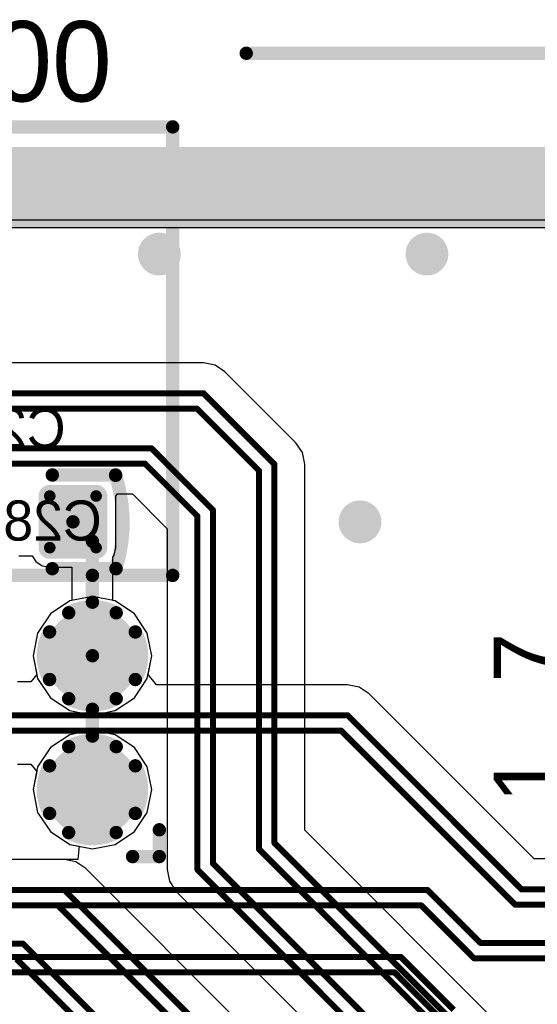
# Model space of a CAD drawing. Header units: millimetres. Extents: x 1.4 to 10.4, y 0 to 10.9.
# Tile 165 of 177: x 7.146 to 7.533, y 5.515 to 6.25. Entities that reach past the tile are written whole.
import ezdxf

# ---------------------------------------------------------------- set-up
doc = ezdxf.new("R2010")
doc.units = ezdxf.units.MM
doc.header["$MEASUREMENT"] = 0
for name, color, linetype in [('BottomLayer', 5, 'Continuous'), ('BottomOverlay', 54, 'Continuous'), ('BottomPaste', 16, 'Continuous'), ('BottomSolder', 6, 'Continuous'), ('DrillDrawing', 1, 'Continuous'), ('DrillGuide', 244, 'Continuous'), ('InternalPlane1', 76, 'Continuous'), ('InternalPlane2', 16, 'Continuous'), ('KeepOutLayer', 6, 'Continuous'), ('Mechanical1', 6, 'Continuous'), ('Mechanical2', 216, 'Continuous'), ('Mechanical32', 56, 'Continuous'), ('MultiLayer', 9, 'Continuous'), ('TopLayer', 1, 'Continuous'), ('TopOverlay', 2, 'Continuous'), ('TopSolder', 216, 'Continuous')]:
    doc.layers.add(name, color=color, linetype=linetype)

msp = doc.modelspace()

# ---------------------------------------------------------------- linework, layer by layer
at = {"layer": 'BottomLayer'}
for p, q in [((3.47582, 6.10059), (9.97559, 6.10059)), ((7.283, 5.99369), (6.796, 5.99369)), ((7.29168, 5.99196), (7.283, 5.99369)), ((7.283, 5.99369), (7.283, 5.99369)), ((7.29904, 5.98704), (7.29168, 5.99196)), ((7.35204, 5.93404), (7.29904, 5.98704)), ((7.35696, 5.92668), (7.35204, 5.93404)), ((7.35204, 5.93404), (7.35204, 5.93404)), ((7.35869, 5.918), (7.35696, 5.92668)), ((7.35869, 5.64466), (7.35869, 5.918)), ((7.35869, 5.918), (7.35869, 5.918)), ((7.21737, 5.89429), (7.21862, 5.89581)), ((7.21737, 5.85571), (7.21737, 5.89429)), ((7.21862, 5.89581), (7.22984, 5.89581)), ((7.22984, 5.89581), (7.25581, 5.86984)), ((7.25581, 5.86984), (7.25581, 5.61524)), ((7.21626, 5.85012), (7.21737, 5.85571)), ((7.145, 5.84953), (7.155, 5.84953)), ((7.155, 5.84953), (7.15778, 5.84538)), ((7.21529, 5.84868), (7.21626, 5.85012)), ((7.21529, 5.81631), (7.21529, 5.84868)), ((7.15778, 5.84538), (7.16252, 5.84221)), ((7.16252, 5.84221), (7.16811, 5.8411)), ((7.16811, 5.8411), (7.18471, 5.8411)), ((7.18471, 5.8411), (7.18471, 5.81631)), ((7.18303, 5.81597), (7.16864, 5.80636)), ((7.18471, 5.81631), (7.18303, 5.81597)), ((7.21697, 5.81597), (7.21529, 5.81631)), ((7.23136, 5.80636), (7.21697, 5.81597)), ((7.16864, 5.80636), (7.15903, 5.79197)), ((7.24097, 5.79197), (7.23136, 5.80636)), ((7.15903, 5.79197), (7.15565, 5.775)), ((7.24435, 5.775), (7.24097, 5.79197)), ((7.15565, 5.775), (7.15903, 5.75803)), ((7.24097, 5.75803), (7.24435, 5.775)), ((7.15903, 5.75803), (7.16864, 5.74364)), ((7.23136, 5.74364), (7.24097, 5.75803)), ((7.16864, 5.74364), (7.18303, 5.73403)), ((7.21697, 5.73403), (7.23136, 5.74364)), ((7.18303, 5.73403), (7.2, 5.73065)), ((7.2, 5.73065), (7.21697, 5.73403)), ((7.18303, 5.71597), (7.16864, 5.70636)), ((7.2, 5.71935), (7.18303, 5.71597)), ((7.21697, 5.71597), (7.2, 5.71935)), ((7.23136, 5.70636), (7.21697, 5.71597)), ((7.16864, 5.70636), (7.15903, 5.69197)), ((7.24097, 5.69197), (7.23136, 5.70636)), ((7.15903, 5.69197), (7.15565, 5.675)), ((7.24435, 5.675), (7.24097, 5.69197)), ((7.15565, 5.675), (7.15903, 5.65803)), ((7.24097, 5.65803), (7.24435, 5.675)), ((7.15903, 5.65803), (7.16864, 5.64364)), ((7.23136, 5.64364), (7.24097, 5.65803)), ((7.16864, 5.64364), (7.18303, 5.63403)), ((7.21697, 5.63403), (7.23136, 5.64364)), ((7.50966, 5.49369), (7.35869, 5.64466)), ((7.18303, 5.63403), (7.2, 5.63065)), ((7.2, 5.63065), (7.21697, 5.63403)), ((7.179, 5.62269), (7.01096, 5.62269)), ((7.18768, 5.62096), (7.179, 5.62269)), ((7.179, 5.62269), (7.179, 5.62269)), ((7.19504, 5.61604), (7.18768, 5.62096)), ((7.4074, 5.40369), (7.19504, 5.61604)), ((7.25581, 5.61524), (7.25581, 5.61524)), ((7.25581, 5.61524), (7.25754, 5.60656)), ((7.25754, 5.60656), (7.26246, 5.5992)), ((7.26246, 5.5992), (7.44873, 5.41292))]:
    msp.add_line(p, q, dxfattribs=at)
for points, const_width in [([(7.244, 6.075, 1), (7.256, 6.075, 1)], 0.012), ([(7.444, 6.075, 1), (7.456, 6.075, 1)], 0.012), ([(7.28188, 5.971, 1), (7.28413, 5.971, 1)], 0.00225), ([(7.28188, 5.971, 1), (7.28413, 5.971, 1)], 0.00225), ([(7.27711, 5.9595, 1), (7.27936, 5.9595, 1)], 0.00225), ([(7.27711, 5.9595, 1), (7.27936, 5.9595, 1)], 0.00225), ([(7.24287, 5.93, 1), (7.24512, 5.93, 1)], 0.00225), ([(7.24287, 5.93, 1), (7.24512, 5.93, 1)], 0.00225), ([(7.23811, 5.9185, 1), (7.24036, 5.9185, 1)], 0.00225), ([(7.23811, 5.9185, 1), (7.24036, 5.9185, 1)], 0.00225), ([(7.33488, 5.918, 1), (7.33713, 5.918, 1)], 0.00225), ([(7.33488, 5.918, 1), (7.33713, 5.918, 1)], 0.00225), ([(7.32338, 5.91324, 1), (7.32562, 5.91324, 1)], 0.00225), ([(7.32338, 5.91324, 1), (7.32562, 5.91324, 1)], 0.00225), ([(7.16594, 5.89429, 1), (7.17028, 5.89429, 1)], 0.00433), ([(7.20059, 5.89429, 1), (7.20492, 5.89429, 1)], 0.00433), ([(7.28887, 5.884, 1), (7.29113, 5.884, 1)], 0.00225), ([(7.28887, 5.884, 1), (7.29113, 5.884, 1)], 0.00225), ([(7.394, 5.875, 1), (7.406, 5.875, 1)], 0.012), ([(7.18293, 5.875, 1), (7.18793, 5.875, 1)], 0.005), ([(7.27738, 5.87924, 1), (7.27963, 5.87924, 1)], 0.00225), ([(7.27738, 5.87924, 1), (7.27963, 5.87924, 1)], 0.00225), ([(7.1975, 5.86043, 1), (7.2025, 5.86043, 1)], 0.005), ([(7.1975, 5.86043, 1), (7.2025, 5.86043, 1)], 0.005), ([(7.16594, 5.85571, 1), (7.17028, 5.85571, 1)], 0.00433), ([(7.20059, 5.85571, 1), (7.20492, 5.85571, 1)], 0.00433), ([(7.18425, 5.775, 1), (7.21575, 5.775, 1)], 0.0315), ([(7.1975, 5.775, 1), (7.2025, 5.775, 1)], 0.005), ([(7.18425, 5.675, 1), (7.21575, 5.675, 1)], 0.0315), ([(7.33488, 5.63526, 1), (7.33713, 5.63526, 1)], 0.00225), ([(7.33488, 5.63526, 1), (7.33713, 5.63526, 1)], 0.00225), ([(7.32338, 5.6305, 1), (7.32562, 5.6305, 1)], 0.00225), ([(7.32338, 5.6305, 1), (7.32562, 5.6305, 1)], 0.00225), ([(7.28887, 5.62, 1), (7.29113, 5.62, 1)], 0.00225), ([(7.28887, 5.62, 1), (7.29113, 5.62, 1)], 0.00225), ([(7.27738, 5.61524, 1), (7.27963, 5.61524, 1)], 0.00225), ([(7.27738, 5.61524, 1), (7.27963, 5.61524, 1)], 0.00225), ([(7.17788, 5.6, 1), (7.18013, 5.6, 1)], 0.00225), ([(7.17788, 5.6, 1), (7.18013, 5.6, 1)], 0.00225), ([(7.17311, 5.5885, 1), (7.17536, 5.5885, 1)], 0.00225), ([(7.17311, 5.5885, 1), (7.17536, 5.5885, 1)], 0.00225), ([(7.14687, 5.56, 1), (7.14912, 5.56, 1)], 0.00225), ([(7.14687, 5.56, 1), (7.14912, 5.56, 1)], 0.00225)]:
    msp.add_lwpolyline(points, format="xyb", close=True, dxfattribs=dict(at, const_width=const_width))
for points, const_width in [([(6.796, 5.971), (7.283, 5.971)], 0.0045), ([(7.283, 5.971), (7.336, 5.918)], 0.0045), ([(6.80076, 5.9595), (7.27824, 5.9595)], 0.0045), ([(7.27824, 5.9595), (7.3245, 5.91324)], 0.0045), ([(6.81874, 5.93), (7.244, 5.93)], 0.0045), ([(7.244, 5.93), (7.29, 5.884)], 0.0045), ([(6.8235, 5.9185), (7.23924, 5.9185)], 0.0045), ([(7.23924, 5.9185), (7.2785, 5.87924)], 0.0045), ([(7.336, 5.63526), (7.336, 5.918)], 0.0045), ([(7.3245, 5.6305), (7.3245, 5.91324)], 0.0045), ([(7.29, 5.62), (7.29, 5.884)], 0.0045), ([(7.18543, 5.875), (7.2, 5.86043)], 0.01), ([(7.2785, 5.61524), (7.2785, 5.87924)], 0.0045), ([(7.2, 5.775), (7.2, 5.86043)], 0.01), ([(7.336, 5.63526), (7.50026, 5.471)], 0.0045), ([(7.3245, 5.6305), (7.4955, 5.4595)], 0.0045), ([(7.29, 5.62), (7.4785, 5.4315)], 0.0045), ([(7.2785, 5.61524), (7.47374, 5.42)], 0.0045), ([(6.629, 5.6), (7.179, 5.6)], 0.0045), ([(7.179, 5.6), (7.398, 5.381)], 0.0045), ([(6.62424, 5.5885), (7.17424, 5.5885)], 0.0045), ([(7.17424, 5.5885), (7.39324, 5.3695)], 0.0045), ([(6.59126, 5.56), (7.148, 5.56)], 0.0045), ([(7.148, 5.56), (7.368, 5.34)], 0.0045), ([(7.14324, 5.5485), (7.36324, 5.3285)], 0.0045)]:
    msp.add_lwpolyline(points, dxfattribs=dict(at, const_width=const_width))
for points in [[(7.20276, 5.89862), (7.16811, 5.89862), (7.20276, 5.85138), (7.16811, 5.85138)], [(7.20709, 5.89429), (7.16378, 5.89429), (7.20709, 5.85571), (7.16378, 5.85571)]]:
    msp.add_solid(points, dxfattribs=at)
at = {"layer": 'BottomOverlay', "const_width": 0.01}
for points in [[(7.17, 5.91), (7.21733, 5.91)], [(7.17, 5.84), (7.2176, 5.84)]]:
    msp.add_lwpolyline(points, dxfattribs=at)
at = {"layer": 'BottomOverlay', "const_width": 0.005}
for points in [[(7.1675, 5.91, 1), (7.1725, 5.91, 1)], [(7.21483, 5.91, 1), (7.21983, 5.91, 1)], [(7.21483, 5.90976, 1), (7.21983, 5.90976, 1)], [(7.1675, 5.84, 1), (7.1725, 5.84, 1)], [(7.2151, 5.84015, 1), (7.2201, 5.84015, 1)], [(7.2151, 5.84, 1), (7.2201, 5.84, 1)]]:
    msp.add_lwpolyline(points, format="xyb", close=True, dxfattribs=at)
at = {"layer": 'BottomOverlay', "const_width": 0.01}
msp.add_lwpolyline([(7.21733, 5.90976, -0.154963), (7.2176, 5.84015)], format="xyb", dxfattribs=at)
at = {"layer": 'BottomPaste', "const_width": 0.00433}
for points in [[(7.16594, 5.89429, 1), (7.17028, 5.89429, 1)], [(7.20059, 5.89429, 1), (7.20492, 5.89429, 1)], [(7.16594, 5.85571, 1), (7.17028, 5.85571, 1)], [(7.20059, 5.85571, 1), (7.20492, 5.85571, 1)]]:
    msp.add_lwpolyline(points, format="xyb", close=True, dxfattribs=at)
at = {"layer": 'BottomPaste'}
for points in [[(7.20276, 5.89862), (7.16811, 5.89862), (7.20276, 5.85138), (7.16811, 5.85138)], [(7.20709, 5.89429), (7.16378, 5.89429), (7.20709, 5.85571), (7.16378, 5.85571)]]:
    msp.add_solid(points, dxfattribs=at)
at = {"layer": 'BottomSolder'}
for points, const_width in [([(7.16394, 5.89429, 1), (7.17228, 5.89429, 1)], 0.00833), ([(7.19859, 5.89429, 1), (7.20692, 5.89429, 1)], 0.00833), ([(7.16394, 5.85571, 1), (7.17228, 5.85571, 1)], 0.00833), ([(7.19859, 5.85571, 1), (7.20692, 5.85571, 1)], 0.00833), ([(7.18225, 5.775, 1), (7.21775, 5.775, 1)], 0.0355), ([(7.18225, 5.675, 1), (7.21775, 5.675, 1)], 0.0355)]:
    msp.add_lwpolyline(points, format="xyb", close=True, dxfattribs=dict(at, const_width=const_width))
for points in [[(7.20276, 5.90262), (7.16811, 5.90262), (7.20276, 5.84738), (7.16811, 5.84738)], [(7.21109, 5.89429), (7.15978, 5.89429), (7.21109, 5.85571), (7.15978, 5.85571)]]:
    msp.add_solid(points, dxfattribs=at)
at = {"layer": 'DrillDrawing', "const_width": 0.006}
for points in [[(7.247, 6.075, 1), (7.253, 6.075, 1)], [(7.447, 6.075, 1), (7.453, 6.075, 1)], [(7.397, 5.875, 1), (7.403, 5.875, 1)]]:
    msp.add_lwpolyline(points, format="xyb", close=True, dxfattribs=at)
at = {"layer": 'DrillGuide', "const_width": 0.006}
for points in [[(7.247, 6.075, 1), (7.253, 6.075, 1)], [(7.447, 6.075, 1), (7.453, 6.075, 1)], [(7.397, 5.875, 1), (7.403, 5.875, 1)]]:
    msp.add_lwpolyline(points, format="xyb", close=True, dxfattribs=at)
at = {"layer": 'InternalPlane1'}
msp.add_line((3.4751, 6.09491), (9.96991, 6.09491), dxfattribs=at)
at = {"layer": 'InternalPlane1', "const_width": 0.06}
msp.add_lwpolyline([(3, 6.125), (10, 6.125)], dxfattribs=at)
at = {"layer": 'InternalPlane1', "const_width": 0.03165}
for points in [[(7.18417, 5.775, 1), (7.21583, 5.775, 1)], [(7.18417, 5.675, 1), (7.21583, 5.675, 1)]]:
    msp.add_lwpolyline(points, format="xyb", close=True, dxfattribs=at)
at = {"layer": 'InternalPlane2'}
msp.add_line((3.4751, 6.09491), (9.96991, 6.09491), dxfattribs=at)
at = {"layer": 'InternalPlane2', "const_width": 0.06}
msp.add_lwpolyline([(3, 6.125), (10, 6.125)], dxfattribs=at)
at = {"layer": 'InternalPlane2'}
for points, const_width in [([(7.242, 6.075, 1), (7.258, 6.075, 1)], 0.016), ([(7.442, 6.075, 1), (7.458, 6.075, 1)], 0.016), ([(7.392, 5.875, 1), (7.408, 5.875, 1)], 0.016), ([(7.17973, 5.80706, 1), (7.18473, 5.80706, 1)], 0.005), ([(7.21527, 5.80706, 1), (7.22027, 5.80706, 1)], 0.005), ([(7.16544, 5.79277, 1), (7.17044, 5.79277, 1)], 0.005), ([(7.22956, 5.79277, 1), (7.23456, 5.79277, 1)], 0.005), ([(7.16544, 5.75723, 1), (7.17044, 5.75723, 1)], 0.005), ([(7.22956, 5.75723, 1), (7.23456, 5.75723, 1)], 0.005), ([(7.17973, 5.74294, 1), (7.18473, 5.74294, 1)], 0.005), ([(7.21527, 5.74294, 1), (7.22027, 5.74294, 1)], 0.005), ([(7.17973, 5.70706, 1), (7.18473, 5.70706, 1)], 0.005), ([(7.21527, 5.70706, 1), (7.22027, 5.70706, 1)], 0.005), ([(7.16544, 5.69277, 1), (7.17044, 5.69277, 1)], 0.005), ([(7.22956, 5.69277, 1), (7.23456, 5.69277, 1)], 0.005), ([(7.16544, 5.65723, 1), (7.17044, 5.65723, 1)], 0.005), ([(7.22956, 5.65723, 1), (7.23456, 5.65723, 1)], 0.005), ([(7.17973, 5.64294, 1), (7.18473, 5.64294, 1)], 0.005), ([(7.21527, 5.64294, 1), (7.22027, 5.64294, 1)], 0.005)]:
    msp.add_lwpolyline(points, format="xyb", close=True, dxfattribs=dict(at, const_width=const_width))
at = {"layer": 'InternalPlane2', "const_width": 0.01}
for points in [[(7.18223, 5.80706, -0.258618), (7.21777, 5.80706)], [(7.16794, 5.75723, -0.258618), (7.16794, 5.79277)], [(7.23206, 5.79277, -0.258618), (7.23206, 5.75723)], [(7.21777, 5.74294, -0.258618), (7.18223, 5.74294)], [(7.18223, 5.70706, -0.258618), (7.21777, 5.70706)], [(7.16794, 5.65723, -0.258618), (7.16794, 5.69277)], [(7.23206, 5.69277, -0.258618), (7.23206, 5.65723)], [(7.21777, 5.64294, -0.258618), (7.18223, 5.64294)]]:
    msp.add_lwpolyline(points, format="xyb", dxfattribs=at)
at = {"layer": 'KeepOutLayer', "const_width": 0.00787}
msp.add_lwpolyline([(3, 6.125), (10, 6.125)], dxfattribs=at)
at = {"layer": 'Mechanical1', "const_width": 0.00819}
msp.add_lwpolyline([(3, 6.125), (10, 6.125)], dxfattribs=at)
at = {"layer": 'Mechanical2'}
for points, const_width in [([(7.31495, 6.225), (7.6, 6.225)], 0.01), ([(3, 6.125), (10, 6.125)], 0.00819)]:
    msp.add_lwpolyline(points, dxfattribs=dict(at, const_width=const_width))
at = {"layer": 'Mechanical2', "const_width": 0.005}
msp.add_lwpolyline([(7.31245, 6.225, 1), (7.31745, 6.225, 1)], format="xyb", close=True, dxfattribs=at)
at = {"layer": 'MultiLayer', "const_width": 0.012}
for points in [[(7.244, 6.075, 1), (7.256, 6.075, 1)], [(7.444, 6.075, 1), (7.456, 6.075, 1)], [(7.394, 5.875, 1), (7.406, 5.875, 1)]]:
    msp.add_lwpolyline(points, format="xyb", close=True, dxfattribs=at)
at = {"layer": 'TopLayer'}
for p, q in [((3.47582, 6.10059), (9.807, 6.10059)), ((7.2, 5.81935), (7.18303, 5.81597)), ((7.21697, 5.81597), (7.2, 5.81935)), ((7.18303, 5.81597), (7.16864, 5.80636)), ((7.23136, 5.80636), (7.21697, 5.81597)), ((7.16864, 5.80636), (7.15903, 5.79197)), ((7.24097, 5.79197), (7.23136, 5.80636)), ((7.15903, 5.79197), (7.15565, 5.775)), ((7.24435, 5.775), (7.24097, 5.79197)), ((7.15565, 5.775), (7.15845, 5.76092)), ((7.24155, 5.76092), (7.24435, 5.775)), ((7.15845, 5.76092), (7.15398, 5.75547)), ((7.24789, 5.75319), (7.24155, 5.76092)), ((7.15398, 5.75547), (7.14398, 5.75547)), ((7.39076, 5.75319), (7.24789, 5.75319)), ((7.39944, 5.75146), (7.39076, 5.75319)), ((7.39076, 5.75319), (7.39076, 5.75319)), ((7.4068, 5.74654), (7.39944, 5.75146)), ((7.53016, 5.62319), (7.4068, 5.74654)), ((7.14398, 5.69391), (7.15398, 5.69391)), ((7.15398, 5.69391), (7.15835, 5.68858)), ((7.15835, 5.68858), (7.15565, 5.675)), ((7.15565, 5.675), (7.15903, 5.65803)), ((7.15903, 5.65803), (7.16864, 5.64364)), ((7.16864, 5.64364), (7.18303, 5.63403)), ((7.18303, 5.63403), (7.19002, 5.63264)), ((7.19002, 5.63264), (7.18904, 5.62269)), ((7.18904, 5.62269), (7.01096, 5.62269)), ((7.57145, 5.62319), (7.53016, 5.62319))]:
    msp.add_line(p, q, dxfattribs=at)
for points, const_width in [([(7.244, 6.075, 1), (7.256, 6.075, 1)], 0.012), ([(7.444, 6.075, 1), (7.456, 6.075, 1)], 0.012), ([(7.394, 5.875, 1), (7.406, 5.875, 1)], 0.012), ([(7.18425, 5.775, 1), (7.21575, 5.775, 1)], 0.0315), ([(7.38964, 5.7305, 1), (7.39189, 5.7305, 1)], 0.00225), ([(7.38964, 5.7305, 1), (7.39189, 5.7305, 1)], 0.00225), ([(7.38488, 5.719, 1), (7.38713, 5.719, 1)], 0.00225), ([(7.38488, 5.719, 1), (7.38713, 5.719, 1)], 0.00225), ([(7.18425, 5.675, 1), (7.21575, 5.675, 1)], 0.0315), ([(7.44937, 5.6, 1), (7.45162, 5.6, 1)], 0.00225), ([(7.44937, 5.6, 1), (7.45162, 5.6, 1)], 0.00225), ([(7.51964, 5.6005, 1), (7.52189, 5.6005, 1)], 0.00225), ([(7.51964, 5.6005, 1), (7.52189, 5.6005, 1)], 0.00225), ([(7.44461, 5.5885, 1), (7.44686, 5.5885, 1)], 0.00225), ([(7.44461, 5.5885, 1), (7.44686, 5.5885, 1)], 0.00225), ([(7.51487, 5.589, 1), (7.51713, 5.589, 1)], 0.00225), ([(7.51487, 5.589, 1), (7.51713, 5.589, 1)], 0.00225), ([(7.48888, 5.5605, 1), (7.49113, 5.5605, 1)], 0.00225), ([(7.48888, 5.5605, 1), (7.49113, 5.5605, 1)], 0.00225), ([(7.42938, 5.55, 1), (7.43163, 5.55, 1)], 0.00225), ([(7.42938, 5.55, 1), (7.43163, 5.55, 1)], 0.00225), ([(7.48411, 5.549, 1), (7.48636, 5.549, 1)], 0.00225), ([(7.48411, 5.549, 1), (7.48636, 5.549, 1)], 0.00225), ([(7.42461, 5.5385, 1), (7.42686, 5.5385, 1)], 0.00225), ([(7.42461, 5.5385, 1), (7.42686, 5.5385, 1)], 0.00225)]:
    msp.add_lwpolyline(points, format="xyb", close=True, dxfattribs=dict(at, const_width=const_width))
at = {"layer": 'TopLayer', "const_width": 0.0045}
for points in [[(6.94524, 5.7305), (7.39076, 5.7305)], [(7.39076, 5.7305), (7.52076, 5.6005)], [(6.95, 5.719), (7.386, 5.719)], [(7.386, 5.719), (7.516, 5.589)], [(6.66126, 5.6), (7.4505, 5.6)], [(7.4505, 5.6), (7.49, 5.5605)], [(7.52076, 5.6005), (8.28476, 5.6005)], [(6.6565, 5.5885), (7.44574, 5.5885)], [(7.44574, 5.5885), (7.48524, 5.549)], [(7.516, 5.589), (8.28, 5.589)], [(7.49, 5.5605), (7.7345, 5.5605)], [(6.63126, 5.55), (7.4305, 5.55)], [(7.4305, 5.55), (7.47, 5.5105)], [(7.48524, 5.549), (7.72974, 5.549)], [(6.6265, 5.5385), (7.42574, 5.5385)], [(7.42574, 5.5385), (7.46524, 5.499)]]:
    msp.add_lwpolyline(points, dxfattribs=at)
at = {"layer": 'TopOverlay', "const_width": 0.01}
for points in [[(6.64, 6.17), (7.26, 6.17)], [(7.26, 5.835), (7.26, 6.17)], [(6.64, 5.835), (7.26, 5.835)], [(7.2, 5.815), (7.2, 5.835)], [(7.2, 5.715), (7.2, 5.735)], [(7.25, 5.625), (7.25, 5.645)], [(7.23, 5.625), (7.25, 5.625)]]:
    msp.add_lwpolyline(points, dxfattribs=at)
at = {"layer": 'TopOverlay', "const_width": 0.005}
for points in [[(7.2575, 6.17, 1), (7.2625, 6.17, 1)], [(7.2575, 6.17, 1), (7.2625, 6.17, 1)], [(7.1975, 5.835, 1), (7.2025, 5.835, 1)], [(7.2575, 5.835, 1), (7.2625, 5.835, 1)], [(7.2575, 5.835, 1), (7.2625, 5.835, 1)], [(7.1975, 5.815, 1), (7.2025, 5.815, 1)], [(7.1975, 5.735, 1), (7.2025, 5.735, 1)], [(7.1975, 5.715, 1), (7.2025, 5.715, 1)], [(7.2475, 5.645, 1), (7.2525, 5.645, 1)], [(7.2275, 5.625, 1), (7.2325, 5.625, 1)], [(7.2475, 5.625, 1), (7.2525, 5.625, 1)], [(7.2475, 5.625, 1), (7.2525, 5.625, 1)]]:
    msp.add_lwpolyline(points, format="xyb", close=True, dxfattribs=at)
at = {"layer": 'TopSolder', "const_width": 0.0355}
for points in [[(7.18225, 5.775, 1), (7.21775, 5.775, 1)], [(7.18225, 5.675, 1), (7.21775, 5.675, 1)]]:
    msp.add_lwpolyline(points, format="xyb", close=True, dxfattribs=at)

# ---------------------------------------------------------------- texts
at = {"layer": 'BottomOverlay', "text_generation_flag": 2}
msp.add_text('C28', height=0.03, rotation=360, dxfattribs=at).set_placement((7.18, 5.93))
at = {"layer": 'Mechanical2'}
msp.add_text('900.00', height=0.06, dxfattribs=at).set_placement((6.96905, 6.18901))
at = {"layer": 'Mechanical32', "text_generation_flag": 2}
msp.add_text('C28', height=0.03, rotation=360, dxfattribs=at).set_placement((7.207, 5.861))
at = {"layer": 'TopOverlay'}
for s, p in [('7', (7.55, 5.755)), ('1', (7.55, 5.665))]:
    msp.add_text(s, height=0.05, rotation=90, dxfattribs=at).set_placement(p)

doc.saveas('drawing.dxf')
